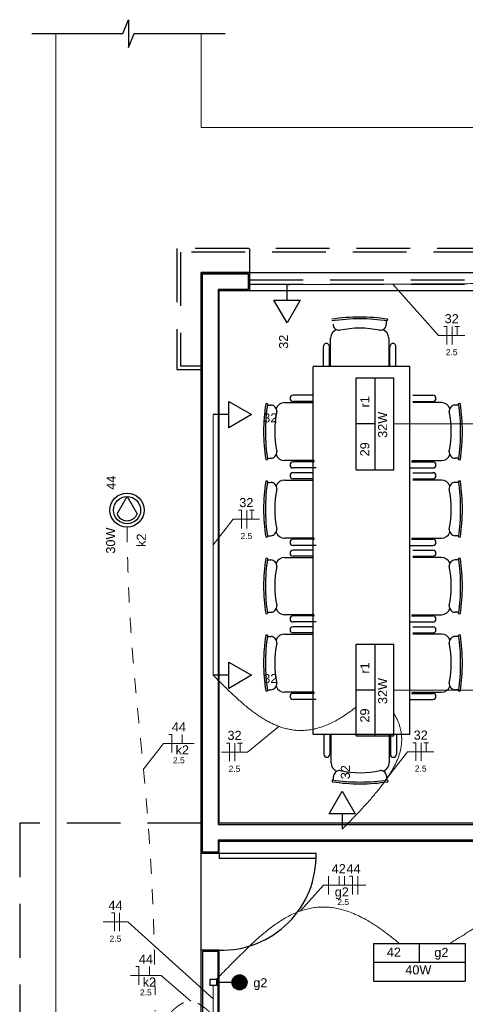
# Model space of a CAD drawing. Header units: feet. Extents: x -18 to 1038, y -110 to 48.
# Tile 181 of 199: x 769.9 to 773.58, y -0.63 to 7.51. Entities that reach past the tile are written whole.
import ezdxf

# ---------------------------------------------------------------- set-up
doc = ezdxf.new("R2010")
doc.units = ezdxf.units.FT
doc.header["$MEASUREMENT"] = 0
doc.linetypes.add('HIDDEN', pattern=[0.9525, 0.635, -0.3175])
doc.linetypes.add('JIS_02_1.2', pattern=[0.25, 0.125, -0.125])
for name, color, linetype, lineweight in [('0.1', 1, 'Continuous', 9), ('EL-Condutos', 4, 'Continuous', 5), ('EL-Fios (Fase 1)', 7, 'Continuous', 5), ('EL-Fios (Fase 2)', 7, 'Continuous', 5), ('EL-Fios (Fase 3)', 7, 'Continuous', 5), ('EL-Fios (Neutro)', 7, 'Continuous', 5), ('EL-Fios (Retorno)', 7, 'Continuous', 5), ('EL-Fios (Terra)', 7, 'Continuous', 5), ('EL-Textos fios', 7, 'Continuous', 5), ('Textos', 7, 'Continuous', 5)]:
    doc.layers.add(name, color=color, linetype=linetype, lineweight=lineweight)
for name, color, linetype in [('1', 1, 'Continuous'), ('ar-mob', 251, 'Continuous'), ('Arq-parede-alta', 5, 'Continuous'), ('ESQUADRIAS CORTE', 3, 'Continuous'), ('JANELA', 3, 'Continuous'), ('P-SIMBOL', 5, 'Continuous'), ('parede', 5, 'Continuous'), ('porta', 3, 'Continuous'), ('PROJEÇÃO', 6, 'HIDDEN')]:
    doc.layers.add(name, color=color, linetype=linetype)
doc.styles.add('Arial', font='arial.ttf')

msp = doc.modelspace()

# ---------------------------------------------------------------- hatches: boundary and pattern name
at = {"layer": 'P-SIMBOL', "linetype": 'Continuous'}
for points in [[(771.7141, -0.3837), (771.7141, -0.4462), (771.6516, -0.4462), (771.6521, -0.4365), (771.6576, -0.4195), (771.6636, -0.409), (771.6706, -0.401), (771.6811, -0.393), (771.6941, -0.3869), (771.7071, -0.384), (771.7141, -0.3842)], [(771.7141, -0.3837), (771.7141, -0.4462), (771.7766, -0.4462), (771.7761, -0.4365), (771.7706, -0.4195), (771.7647, -0.409), (771.7576, -0.401), (771.7471, -0.393), (771.7341, -0.3869), (771.7211, -0.384), (771.7141, -0.3842)], [(771.7141, -0.5087), (771.7141, -0.4462), (771.6516, -0.4462), (771.6521, -0.4558), (771.6576, -0.4728), (771.6636, -0.4833), (771.6706, -0.4913), (771.6811, -0.4993), (771.6941, -0.5054), (771.7071, -0.5083), (771.7141, -0.5081)], [(771.7141, -0.5087), (771.7141, -0.4462), (771.7766, -0.4462), (771.7761, -0.4558), (771.7706, -0.4728), (771.7647, -0.4833), (771.7576, -0.4913), (771.7471, -0.4993), (771.7341, -0.5054), (771.7211, -0.5083), (771.7141, -0.5081)]]:
    msp.add_hatch(color=256, dxfattribs=at).paths.add_polyline_path(points)

# ---------------------------------------------------------------- linework, layer by layer
at = {"layer": '0.1', "color": 251}
for p, q in [((771.3966, 7.3949), (771.3966, 6.6198)), ((771.3966, -0.1802), (771.3966, 0.6198))]:
    msp.add_line(p, q, dxfattribs=at)
for points in [[(770.1966, -6.5803), (770.1966, 7.3948)], [(771.3966, 6.6198), (785.3966, 6.6198)]]:
    msp.add_lwpolyline(points, dxfattribs=at)
at = {"layer": '1', "color": 251}
msp.add_lwpolyline([(769.9966, 7.3948), (770.749, 7.3949), (770.7966, 7.51), (770.7966, 7.3949), (770.7966, 7.2797), (770.8442, 7.3949), (771.5966, 7.3949)], dxfattribs=at)
msp.add_arc((771.5666, 0.5998), 0.7803, 268.5312, 1.4688, dxfattribs=at)
at = {"layer": 'ar-mob', "color": 251}
for p, q in [((772.9273, 5.0215), (772.9273, 4.9925)), ((772.4073, 4.6426), (772.4073, 4.8083)), ((772.4573, 4.6426), (772.4573, 4.8083)), ((772.4673, 4.6426), (772.4673, 4.8783)), ((772.9473, 4.8783), (772.9473, 4.6426)), ((772.9573, 4.6426), (772.9573, 4.8083)), ((773.0073, 4.6426), (773.0073, 4.8083)), ((772.3227, 1.6045), (772.3227, 4.6426)), ((773.1227, 4.6426), (772.3227, 4.6426)), ((773.1227, 1.6045), (773.1227, 4.6426)), ((772.3227, 4.4055), (772.1569, 4.4055)), ((773.1469, 4.4055), (773.3127, 4.4055)), ((771.9438, 4.3255), (771.9727, 4.3255)), ((772.0869, 4.3455), (772.3227, 4.3455)), ((772.3227, 4.3555), (772.1569, 4.3555)), ((773.1469, 4.3555), (773.3127, 4.3555)), ((773.3827, 4.3455), (773.1469, 4.3455)), ((773.5258, 4.3255), (773.4969, 4.3255)), ((771.9438, 3.8855), (771.9727, 3.8855)), ((772.3314, 3.8655), (772.0869, 3.8655)), ((772.3333, 3.8555), (772.1569, 3.8555)), ((773.1363, 3.8555), (773.3127, 3.8555)), ((773.1382, 3.8655), (773.3827, 3.8655)), ((773.5258, 3.8855), (773.4969, 3.8855)), ((772.3469, 3.8055), (772.1569, 3.8055)), ((772.3227, 3.7655), (772.1569, 3.7655)), ((773.1227, 3.8055), (773.3127, 3.8055)), ((773.1469, 3.7655), (773.3127, 3.7655)), ((771.9438, 3.6855), (771.9727, 3.6855)), ((772.0869, 3.7055), (772.3227, 3.7055)), ((772.3227, 3.7155), (772.1569, 3.7155)), ((773.1469, 3.7155), (773.3127, 3.7155)), ((773.3827, 3.7055), (773.1469, 3.7055)), ((773.5258, 3.6855), (773.4969, 3.6855)), ((771.9438, 3.2455), (771.9727, 3.2455)), ((772.3314, 3.2255), (772.0869, 3.2255)), ((772.3333, 3.2155), (772.1569, 3.2155)), ((773.1363, 3.2155), (773.3127, 3.2155)), ((773.1382, 3.2255), (773.3827, 3.2255)), ((773.5258, 3.2455), (773.4969, 3.2455)), ((772.3469, 3.1655), (772.1569, 3.1655)), ((772.3227, 3.1256), (772.1569, 3.1256)), ((773.1227, 3.1655), (773.3127, 3.1655)), ((773.1469, 3.1256), (773.3127, 3.1256)), ((771.9438, 3.0456), (771.9727, 3.0456)), ((772.0869, 3.0656), (772.3227, 3.0656)), ((772.3227, 3.0756), (772.1569, 3.0756)), ((773.1469, 3.0756), (773.3127, 3.0756)), ((773.3827, 3.0656), (773.1469, 3.0656)), ((773.5258, 3.0456), (773.4969, 3.0456)), ((771.9438, 2.6123), (771.9727, 2.6123)), ((773.5258, 2.6123), (773.4969, 2.6123)), ((772.3314, 2.5923), (772.0869, 2.5923)), ((772.3333, 2.5823), (772.1569, 2.5823)), ((772.3469, 2.5323), (772.1569, 2.5323)), ((773.1227, 2.5323), (773.3127, 2.5323)), ((773.1363, 2.5823), (773.3127, 2.5823)), ((773.1382, 2.5923), (773.3827, 2.5923)), ((772.3227, 2.4924), (772.1569, 2.4924)), ((772.3227, 2.4424), (772.1569, 2.4424)), ((773.1469, 2.4924), (773.3127, 2.4924)), ((773.1469, 2.4424), (773.3127, 2.4424)), ((771.9438, 2.4124), (771.9727, 2.4124)), ((772.0869, 2.4324), (772.3227, 2.4324)), ((773.3827, 2.4324), (773.1469, 2.4324)), ((773.5258, 2.4124), (773.4969, 2.4124)), ((771.9438, 1.9724), (771.9727, 1.9724)), ((773.5258, 1.9724), (773.4969, 1.9724)), ((772.3314, 1.9524), (772.0869, 1.9524)), ((772.3333, 1.9424), (772.1569, 1.9424)), ((772.3469, 1.8924), (772.1569, 1.8924)), ((773.1227, 1.8924), (773.3127, 1.8924)), ((773.1363, 1.9424), (773.3127, 1.9424)), ((773.1382, 1.9524), (773.3827, 1.9524)), ((772.3227, 1.6045), (773.1227, 1.6045)), ((772.4107, 1.6045), (772.4107, 1.4388)), ((772.4607, 1.6045), (772.4607, 1.4388)), ((772.4707, 1.3688), (772.4707, 1.6045)), ((772.9507, 1.6045), (772.9507, 1.3688)), ((772.9607, 1.6045), (772.9607, 1.4388)), ((773.0107, 1.6045), (773.0107, 1.4388)), ((772.4907, 1.2256), (772.4907, 1.2545)), ((772.9307, 1.2256), (772.9307, 1.2545))]:
    msp.add_line(p, q, dxfattribs=at)
at = {"layer": 'ar-mob'}
for centre, radius, start, end in [((772.7073, 3.5401), 1.5124, 81.25271, 98.74729), ((772.7073, 3.5251), 1.5124, 81.25271, 98.74729), ((772.5376, 4.9934), 0.0503, 181.01676, 275.36905), ((772.8769, 4.9934), 0.0503, 264.66866, 358.99107), ((772.9193, 5.0275), 0.0194, 337.31822, 22.68178), ((772.5423, 4.8783), 0.075, 111.05196, 180), ((772.7072, 4.1495), 0.8108, 78.25145, 101.73489), ((772.8723, 4.8783), 0.075, 0, 68.92478), ((772.4323, 4.8083), 0.025, 0, 180.00002), ((772.9823, 4.8083), 0.025, 0, 180.00002), ((772.1569, 4.3805), 0.025, 90, 270), ((773.3127, 4.3805), 0.025, 270, 89.99996), ((773.4251, 4.1055), 1.5124, 171.25271, 188.74729), ((773.4401, 4.1055), 1.5124, 171.25271, 188.74729), ((771.9378, 4.3175), 0.0194, 67.31822, 112.68178), ((771.9718, 4.2751), 0.0503, 354.66866, 88.99107), ((772.0869, 4.2705), 0.075, 90, 158.92478), ((773.3827, 4.2705), 0.075, 21.07522, 90), ((773.4978, 4.2751), 0.0503, 91.00893, 185.33134), ((773.5318, 4.3175), 0.0194, 67.31822, 112.68178), ((772.0295, 4.1055), 1.5124, 351.25271, 8.74729), ((772.0445, 4.1055), 1.5124, 351.25271, 8.74729), ((772.8157, 4.1054), 0.8108, 168.25145, 191.73489), ((772.6538, 4.1054), 0.8108, 348.26511, 11.74855), ((771.9718, 3.9358), 0.0503, 271.01676, 5.36905), ((772.0869, 3.9405), 0.075, 201.05196, 270), ((773.3827, 3.9405), 0.075, 270, 338.94804), ((773.4978, 3.9358), 0.0503, 174.63095, 268.98324), ((771.9378, 3.8923), 0.0184, 245.98113, 294.01887), ((772.1569, 3.8305), 0.025, 90, 270), ((773.3127, 3.8305), 0.025, 270, 89.99996), ((773.5318, 3.8923), 0.0184, 245.98113, 294.01887), ((772.1569, 3.7405), 0.025, 90, 270), ((773.3127, 3.7405), 0.025, 270, 89.99996), ((773.4251, 3.4655), 1.5124, 171.25271, 188.74729), ((773.4401, 3.4655), 1.5124, 171.25271, 188.74729), ((771.9378, 3.6776), 0.0194, 67.31822, 112.68178), ((771.9718, 3.6352), 0.0503, 354.66866, 88.99107), ((772.0869, 3.6305), 0.075, 90, 158.92478), ((773.3827, 3.6305), 0.075, 21.07522, 90), ((773.4978, 3.6352), 0.0503, 91.00893, 185.33134), ((773.5318, 3.6776), 0.0194, 67.31822, 112.68178), ((772.0295, 3.4655), 1.5124, 351.25271, 8.74729), ((772.0445, 3.4655), 1.5124, 351.25271, 8.74729), ((772.8157, 3.4654), 0.8108, 168.25145, 191.73489), ((772.6538, 3.4654), 0.8108, 348.26511, 11.74855), ((771.9718, 3.2958), 0.0503, 271.01676, 5.36905), ((772.0869, 3.3005), 0.075, 201.05196, 270), ((773.3827, 3.3005), 0.075, 270, 338.94804), ((773.4978, 3.2958), 0.0503, 174.63095, 268.98324), ((771.9378, 3.2524), 0.0184, 245.98113, 294.01887), ((772.1569, 3.1905), 0.025, 90, 270), ((773.3127, 3.1905), 0.025, 270, 89.99996), ((773.5318, 3.2524), 0.0184, 245.98113, 294.01887), ((772.1569, 3.1006), 0.025, 90, 270), ((773.3127, 3.1006), 0.025, 270, 89.99996), ((773.3817, 2.829), 1.469, 171.12424, 188.87576), ((773.3967, 2.829), 1.469, 171.12424, 188.87576), ((771.9378, 3.0377), 0.0194, 67.31822, 112.68178), ((771.9718, 2.9953), 0.0503, 354.66866, 88.99107), ((772.0869, 2.9906), 0.075, 90, 158.92478), ((773.3827, 2.9906), 0.075, 21.07522, 90), ((773.4978, 2.9953), 0.0503, 91.00893, 185.33134), ((773.5318, 3.0377), 0.0194, 67.31822, 112.68178), ((772.0729, 2.829), 1.469, 351.12424, 8.87576), ((772.0879, 2.829), 1.469, 351.12424, 8.87576), ((772.7836, 2.8289), 0.7786, 168.0103, 191.97575), ((772.686, 2.8289), 0.7786, 348.02425, 11.9897), ((771.9718, 2.6626), 0.0503, 271.01676, 5.36905), ((772.0869, 2.6673), 0.075, 201.05196, 270), ((773.3827, 2.6673), 0.075, 270, 338.94804), ((773.4978, 2.6626), 0.0503, 174.63095, 268.98324), ((771.9378, 2.6191), 0.0184, 245.98113, 294.01887), ((772.1569, 2.5573), 0.025, 90, 270), ((773.3127, 2.5573), 0.025, 270, 89.99996), ((773.5318, 2.6191), 0.0184, 245.98113, 294.01887), ((772.1569, 2.4674), 0.025, 90, 270), ((773.3127, 2.4674), 0.025, 270, 89.99996), ((773.4251, 2.1924), 1.5124, 171.25271, 188.74729), ((773.4401, 2.1924), 1.5124, 171.25271, 188.74729), ((771.9378, 2.4044), 0.0194, 67.31822, 112.68178), ((771.9718, 2.3621), 0.0503, 354.66866, 88.99107), ((772.0869, 2.3574), 0.075, 90, 158.92478), ((773.3827, 2.3574), 0.075, 21.07522, 90), ((773.4978, 2.3621), 0.0503, 91.00893, 185.33134), ((773.5318, 2.4044), 0.0194, 67.31822, 112.68178), ((772.0295, 2.1924), 1.5124, 351.25271, 8.74729), ((772.0445, 2.1924), 1.5124, 351.25271, 8.74729), ((772.8157, 2.1923), 0.8108, 168.25145, 191.73489), ((772.6538, 2.1923), 0.8108, 348.26511, 11.74855), ((771.9378, 1.9792), 0.0184, 245.98113, 294.01887), ((771.9718, 2.0227), 0.0503, 271.01676, 5.36905), ((772.0869, 2.0274), 0.075, 201.05196, 270), ((773.3827, 2.0274), 0.075, 270, 338.94804), ((773.4978, 2.0227), 0.0503, 174.63095, 268.98324), ((773.5318, 1.9792), 0.0184, 245.98113, 294.01887), ((772.1569, 1.9174), 0.025, 90, 270), ((773.3127, 1.9174), 0.025, 270, 89.99996), ((772.4357, 1.4388), 0.025, 180, 359.99998), ((772.9857, 1.4388), 0.025, 180, 359.99998), ((772.5457, 1.3688), 0.075, 180, 248.92478), ((772.541, 1.2536), 0.0503, 84.66866, 178.99107), ((772.7108, 2.0976), 0.8108, 258.25145, 281.73489), ((772.8804, 1.2536), 0.0503, 1.01676, 95.36905), ((772.8757, 1.3688), 0.075, 291.05196, 0), ((772.4987, 1.2196), 0.0194, 157.31822, 202.68178), ((772.7107, 2.7219), 1.5124, 261.25271, 278.74729), ((772.9239, 1.2196), 0.0184, 335.98113, 24.01887), ((772.7107, 2.7069), 1.5124, 261.25271, 278.74729)]:
    msp.add_arc(centre, radius, start, end, dxfattribs=at)
at = {"layer": 'Arq-parede-alta', "ltscale": 0.03}
for p, q in [((771.7966, 5.4199), (771.7966, 5.2698)), ((771.7966, 5.2698), (771.5466, 5.2698))]:
    msp.add_line(p, q, dxfattribs=at)
at = {"layer": 'Arq-parede-alta', "color": 251, "ltscale": 0.03}
msp.add_lwpolyline([(771.7966, 5.4198), (771.3966, 5.4198)], dxfattribs=at)
at = {"layer": 'Defpoints', "color": 251}
msp.add_lwpolyline([(771.3966, 5.4198), (784.9266, 5.4198), (784.9266, -5.9803), (778.9966, -5.9803), (778.9966, -8.9803), (802.9266, -8.9803), (802.9264, -20.3804), (771.3966, -20.3804), (771.3966, -8.9803), (776.6966, -8.9803), (776.6966, -5.9803), (771.3966, -5.9803)], close=True, dxfattribs=at)
at = {"layer": 'EL-Condutos', "linetype": 'Continuous'}
for points in [[(772.1069, 5.3198), (772.1915, 5.3203), (772.2707, 5.3207), (772.3449, 5.3212), (772.4144, 5.3216), (772.4796, 5.3219), (772.5409, 5.3223), (772.5987, 5.3226), (772.6534, 5.3229), (772.7054, 5.3232), (772.755, 5.3235), (772.8027, 5.3238), (772.8489, 5.324), (772.8939, 5.3243), (772.9381, 5.3245), (772.9819, 5.3248), (773.0257, 5.325), (773.0699, 5.3253), (773.1149, 5.3255), (773.161, 5.3258), (773.2087, 5.3261), (773.2584, 5.3263), (773.3104, 5.3266), (773.3651, 5.327), (773.4229, 5.3273), (773.4842, 5.3276), (773.5494, 5.328), (773.6189, 5.3284), (773.693, 5.3288), (773.7722, 5.3293), (773.8569, 5.3297)], [(771.4966, 4.2459), (771.4966, 4.1417), (771.4966, 4.0442), (771.4966, 3.953), (771.4966, 3.8674), (771.4966, 3.7872), (771.4966, 3.7117), (771.4966, 3.6405), (771.4966, 3.5732), (771.4966, 3.5092), (771.4966, 3.4481), (771.4966, 3.3893), (771.4966, 3.3325), (771.4966, 3.2772), (771.4966, 3.2227), (771.4966, 3.1688), (771.4966, 3.1149), (771.4966, 3.0605), (771.4966, 3.0051), (771.4966, 2.9483), (771.4966, 2.8896), (771.4966, 2.8284), (771.4966, 2.7644), (771.4966, 2.6971), (771.4966, 2.6259), (771.4966, 2.5505), (771.4966, 2.4702), (771.4966, 2.3847), (771.4966, 2.2934), (771.4966, 2.1959), (771.4966, 2.0917)], [(772.9905, 4.1698), (773.0956, 4.1698), (773.1946, 4.1698), (773.2879, 4.1698), (773.3759, 4.1698), (773.459, 4.1698), (773.5378, 4.1698), (773.6126, 4.1698), (773.6839, 4.1698), (773.7522, 4.1698), (773.8178, 4.1698), (773.8812, 4.1698), (773.9428, 4.1698), (774.0032, 4.1698), (774.0626, 4.1698), (774.1216, 4.1698), (774.1806, 4.1698), (774.2401, 4.1698), (774.3004, 4.1698), (774.3621, 4.1698), (774.4255, 4.1698), (774.4911, 4.1698), (774.5593, 4.1698), (774.6306, 4.1698), (774.7054, 4.1698), (774.7842, 4.1698), (774.8674, 4.1698), (774.9554, 4.1698), (775.0486, 4.1698), (775.1476, 4.1698), (775.2527, 4.1698)], [(772.6794, 1.8302), (772.6293, 1.7919), (772.5804, 1.7582), (772.5328, 1.7289), (772.4863, 1.7039), (772.441, 1.683), (772.3966, 1.6661), (772.3533, 1.6531), (772.3109, 1.6438), (772.2694, 1.638), (772.2287, 1.6357), (772.1888, 1.6367), (772.1496, 1.6408), (772.111, 1.648), (772.073, 1.658), (772.0355, 1.6707), (771.9985, 1.686), (771.9619, 1.7037), (771.9256, 1.7237), (771.8896, 1.7459), (771.8539, 1.7701), (771.8184, 1.7962), (771.7829, 1.824), (771.7475, 1.8534), (771.7122, 1.8842), (771.6767, 1.9163), (771.6412, 1.9497), (771.6054, 1.984), (771.5695, 2.0192), (771.5332, 2.0551), (771.4966, 2.0917)], [(772.9905, 1.9698), (773.0956, 1.9698), (773.1946, 1.9698), (773.2879, 1.9698), (773.3759, 1.9698), (773.459, 1.9698), (773.5378, 1.9698), (773.6126, 1.9698), (773.6839, 1.9698), (773.7522, 1.9698), (773.8178, 1.9698), (773.8812, 1.9698), (773.9428, 1.9698), (774.0032, 1.9698), (774.0626, 1.9698), (774.1216, 1.9698), (774.1806, 1.9698), (774.2401, 1.9698), (774.3004, 1.9698), (774.3621, 1.9698), (774.4255, 1.9698), (774.4911, 1.9698), (774.5593, 1.9698), (774.6306, 1.9698), (774.7054, 1.9698), (774.7842, 1.9698), (774.8674, 1.9698), (774.9554, 1.9698), (775.0486, 1.9698), (775.1476, 1.9698), (775.2527, 1.9698)], [(772.9902, 1.7768), (773.0057, 1.7488), (773.0191, 1.7211), (773.0303, 1.6936), (773.0393, 1.6661), (773.0463, 1.6387), (773.0512, 1.6114), (773.054, 1.5839), (773.0546, 1.5564), (773.0533, 1.5287), (773.0498, 1.5008), (773.0443, 1.4727), (773.0368, 1.4442), (773.0272, 1.4154), (773.0156, 1.3862), (773.002, 1.3565), (772.9863, 1.3263), (772.9687, 1.2955), (772.9491, 1.2641), (772.9275, 1.232), (772.904, 1.1992), (772.8785, 1.1657), (772.8511, 1.1312), (772.8217, 1.0959), (772.7904, 1.0597), (772.7571, 1.0225), (772.722, 0.9842), (772.685, 0.9449), (772.6461, 0.9044), (772.6053, 0.8627), (772.5626, 0.8197)], [(773.9214, 0.57), (773.9078, 0.5228), (773.896, 0.4792), (773.8858, 0.4391), (773.8771, 0.4023), (773.8696, 0.3685), (773.8631, 0.3375), (773.8574, 0.3092), (773.8523, 0.2833), (773.8475, 0.2595), (773.8429, 0.2377), (773.8382, 0.2176), (773.8332, 0.1991), (773.8277, 0.1818), (773.8215, 0.1656), (773.8144, 0.1503), (773.8061, 0.1356), (773.7965, 0.1214), (773.7854, 0.1073), (773.7724, 0.0932), (773.7575, 0.079), (773.7403, 0.0642), (773.7208, 0.0488), (773.6986, 0.0325), (773.6736, 0.0151), (773.6455, -0.0037), (773.6141, -0.0239), (773.5793, -0.046), (773.5408, -0.07), (773.4983, -0.0962), (773.4517, -0.1249)], [(771.5228, -0.4199), (771.5715, -0.3707), (771.6191, -0.3224), (771.6659, -0.2751), (771.7119, -0.2291), (771.7572, -0.1845), (771.802, -0.1415), (771.8464, -0.1004), (771.8905, -0.0613), (771.9345, -0.0245), (771.9784, 0.0099), (772.0224, 0.0416), (772.0665, 0.0705), (772.111, 0.0963), (772.156, 0.1189), (772.2015, 0.1381), (772.2476, 0.1536), (772.2946, 0.1652), (772.3425, 0.1728), (772.3914, 0.1762), (772.4416, 0.1751), (772.493, 0.1693), (772.5458, 0.1588), (772.6001, 0.1431), (772.6561, 0.1222), (772.7138, 0.0959), (772.7735, 0.0639), (772.8352, 0.026), (772.899, -0.0179), (772.965, -0.068), (773.0335, -0.1246)], [(771.4966, -0.4727), (771.4966, -0.4827), (771.4966, -0.4922), (771.4966, -0.5011), (771.4966, -0.5096), (771.4966, -0.5177), (771.4966, -0.5254), (771.4966, -0.5327), (771.4966, -0.5397), (771.4966, -0.5465), (771.4966, -0.553), (771.4966, -0.5593), (771.4966, -0.5654), (771.4966, -0.5715), (771.4966, -0.5774), (771.4966, -0.5834), (771.4966, -0.5893), (771.4966, -0.5952), (771.4966, -0.6013), (771.4966, -0.6074), (771.4966, -0.6137), (771.4966, -0.6202), (771.4966, -0.627), (771.4966, -0.634), (771.4966, -0.6413), (771.4966, -0.649), (771.4966, -0.6571), (771.4966, -0.6656), (771.4966, -0.6745), (771.4966, -0.684), (771.4966, -0.694)]]:
    msp.add_spline(points, degree=3, dxfattribs=at)
at = {"layer": 'EL-Condutos', "linetype": 'JIS_02_1.2'}
for points in [[(770.7847, 3.3167), (770.7866, 3.1695), (770.7897, 3.0284), (770.7939, 2.893), (770.7993, 2.7626), (770.8055, 2.6367), (770.8127, 2.5147), (770.8206, 2.3961), (770.8293, 2.2803), (770.8386, 2.1667), (770.8483, 2.0549), (770.8585, 1.9442), (770.8691, 1.834), (770.8799, 1.7239), (770.8909, 1.6133), (770.902, 1.5015), (770.913, 1.3881), (770.9239, 1.2725), (770.9347, 1.1541), (770.9452, 1.0324), (770.9553, 0.9068), (770.965, 0.7768), (770.9741, 0.6418), (770.9826, 0.5012), (770.9903, 0.3545), (770.9973, 0.2011), (771.0033, 0.0405), (771.0084, -0.1279), (771.0124, -0.3047), (771.0152, -0.4903), (771.0168, -0.6855)], [(771.1497, -0.6891), (771.161, -0.6787), (771.1721, -0.6688), (771.1828, -0.6597), (771.1934, -0.6511), (771.2036, -0.6432), (771.2138, -0.636), (771.2237, -0.6294), (771.2335, -0.6236), (771.2432, -0.6184), (771.2528, -0.6139), (771.2624, -0.6102), (771.272, -0.6072), (771.2815, -0.605), (771.2911, -0.6035), (771.3007, -0.6028), (771.3104, -0.6029), (771.3202, -0.6038), (771.3302, -0.6056), (771.3403, -0.6081), (771.3506, -0.6115), (771.3611, -0.6158), (771.3718, -0.6209), (771.3829, -0.6269), (771.3942, -0.6338), (771.4059, -0.6416), (771.4179, -0.6503), (771.4303, -0.66), (771.4431, -0.6706), (771.4563, -0.6822), (771.47, -0.6947)]]:
    msp.add_spline(points, degree=3, dxfattribs=at)
at = {"layer": 'EL-Fios (Fase 1)'}
for p, q in [((773.4704, 4.8255), (773.4704, 4.9755)), ((771.773, 3.3059), (771.773, 3.4559)), ((771.6753, 1.382), (771.6753, 1.532)), ((773.2142, 1.3841), (773.2142, 1.5341))]:
    msp.add_line(p, q, dxfattribs=at)
at = {"layer": 'EL-Fios (Fase 2)'}
msp.add_line((772.4505, 0.2808), (772.4505, 0.4308), dxfattribs=at)
at = {"layer": 'EL-Fios (Fase 3)'}
for p, q in [((772.6907, 0.2808), (772.6907, 0.4308)), ((770.7223, -0.022), (770.7223, 0.128))]:
    msp.add_line(p, q, dxfattribs=at)
at = {"layer": 'EL-Fios (Neutro)'}
for p, q in [((773.4026, 4.9755), (773.4276, 4.9755)), ((773.4276, 4.8255), (773.4276, 4.9755)), ((771.7052, 3.4559), (771.7302, 3.4559)), ((771.7302, 3.3059), (771.7302, 3.4559)), ((771.1285, 1.6025), (771.1535, 1.6025)), ((771.1535, 1.4525), (771.1535, 1.6025)), ((771.6074, 1.532), (771.6324, 1.532)), ((771.6324, 1.382), (771.6324, 1.532)), ((773.1463, 1.5341), (773.1713, 1.5341)), ((773.1713, 1.3841), (773.1713, 1.5341)), ((772.6228, 0.4308), (772.6478, 0.4308)), ((772.6478, 0.2808), (772.6478, 0.4308)), ((770.6544, 0.128), (770.6794, 0.128)), ((770.6794, -0.022), (770.6794, 0.128)), ((770.8559, -0.3158), (770.8809, -0.3158)), ((770.8809, -0.4658), (770.8809, -0.3158))]:
    msp.add_line(p, q, dxfattribs=at)
at = {"layer": 'EL-Fios (Retorno)'}
for p, q in [((771.241, 1.5275), (771.241, 1.6025)), ((772.538, 0.3558), (772.538, 0.4308)), ((772.5809, 0.3558), (772.5809, 0.4308)), ((770.9684, -0.3908), (770.9684, -0.3158))]:
    msp.add_line(p, q, dxfattribs=at)
at = {"layer": 'EL-Fios (Terra)'}
for points in [[(773.5133, 4.9005), (773.5133, 4.9755), (773.4933, 4.9755), (773.5333, 4.9755)], [(771.8159, 3.3809), (771.8159, 3.4559), (771.7959, 3.4559), (771.8359, 3.4559)], [(771.7182, 1.457), (771.7182, 1.532), (771.6982, 1.532), (771.7382, 1.532)], [(773.2571, 1.4591), (773.2571, 1.5341), (773.2371, 1.5341), (773.2771, 1.5341)]]:
    msp.add_lwpolyline(points, dxfattribs=at)
at = {"layer": 'EL-Textos fios'}
for p, q in [((772.9819, 5.3248), (773.3597, 4.9005)), ((773.3597, 4.9005), (773.5762, 4.9005)), ((771.4966, 3.1688), (771.6623, 3.3809)), ((771.6623, 3.3809), (771.8787, 3.3809)), ((772.0396, 1.6691), (771.781, 1.457)), ((770.9199, 1.3154), (771.0856, 1.5275)), ((771.0856, 1.5275), (771.3392, 1.5275)), ((771.5646, 1.457), (771.781, 1.457)), ((772.9378, 1.247), (773.1035, 1.4591)), ((773.1035, 1.4591), (773.3199, 1.4591)), ((772.2169, 0.1437), (772.4077, 0.3558)), ((772.4077, 0.3558), (772.7579, 0.3558)), ((770.5873, 0.053), (770.7895, 0.053)), ((771.4966, -0.5834), (770.7895, 0.053)), ((770.813, -0.3908), (771.0666, -0.3908)), ((771.3106, -0.6029), (771.0666, -0.3908))]:
    msp.add_line(p, q, dxfattribs=at)
at = {"layer": 'ESQUADRIAS CORTE', "color": 251}
for p, q in [((771.7966, 5.4198), (773.7966, 5.4197)), ((773.7966, 5.2698), (771.7966, 5.2698))]:
    msp.add_line(p, q, dxfattribs=at)
at = {"layer": 'JANELA', "color": 251}
msp.add_lwpolyline([(771.5366, 0.8597), (775.7866, 0.8597), (775.7866, 0.7297), (771.5366, 0.7297), (771.5366, 0.6298), (771.4066, 0.6298), (771.4066, 5.4098), (771.7866, 5.4098), (771.7866, 5.2798), (771.5366, 5.2798)], close=True, dxfattribs=at)
msp.add_lwpolyline([(771.4066, -1.4203), (771.9826, -1.4203), (771.9826, -1.2903), (771.5366, -1.2903), (771.5366, -0.1902), (771.4066, -0.1902), (771.4066, -1.4203)], dxfattribs=at)
at = {"layer": 'P-SIMBOL'}
for p, q in [((772.1069, 5.1918), (772.1069, 5.3198)), ((772.1069, 5.0043), (771.9986, 5.1918)), ((771.9986, 5.1918), (772.2151, 5.1918)), ((772.2151, 5.1918), (772.1069, 5.0043)), ((772.6784, 4.5491), (772.9898, 4.5491)), ((772.6784, 3.7906), (772.6784, 4.5491)), ((772.8341, 3.7906), (772.8341, 4.5491)), ((772.9898, 3.7906), (772.9898, 4.5491)), ((771.6246, 4.3542), (771.8121, 4.2459)), ((771.6246, 4.1377), (771.6246, 4.3542)), ((771.6246, 4.2459), (771.4966, 4.2459)), ((771.8121, 4.2459), (771.6246, 4.1377)), ((772.8341, 4.1698), (772.6784, 4.1698)), ((772.6784, 3.7906), (772.9898, 3.7906)), ((770.7016, 3.4263), (770.7841, 3.5693)), ((770.7841, 3.5693), (770.8671, 3.4263)), ((772.6784, 2.349), (772.9898, 2.349)), ((772.6784, 1.5905), (772.6784, 2.349)), ((772.8341, 1.5905), (772.8341, 2.349)), ((772.9898, 1.5905), (772.9898, 2.349)), ((771.6246, 2.1999), (771.8121, 2.0917)), ((771.6246, 1.9834), (771.6246, 2.1999)), ((771.6246, 2.0917), (771.4966, 2.0917)), ((771.8121, 2.0917), (771.6246, 1.9834)), ((772.8341, 1.9698), (772.6784, 1.9698)), ((772.6784, 1.5905), (772.9898, 1.5905)), ((772.4544, 0.9477), (772.5626, 1.1352)), ((772.5626, 1.1352), (772.6709, 0.9477)), ((772.6709, 0.9477), (772.4544, 0.9477)), ((772.5626, 0.9477), (772.5626, 0.8197)), ((772.8211, -0.1246), (772.8211, -0.4359)), ((772.8211, -0.1246), (773.5796, -0.1246)), ((773.2004, -0.2803), (773.2004, -0.1246)), ((773.5796, -0.1246), (773.5796, -0.4359)), ((772.8211, -0.2803), (773.5796, -0.2803)), ((771.7141, -0.3837), (771.7141, -0.5087)), ((771.4701, -0.4727), (771.4701, -0.4197)), ((771.4701, -0.4197), (771.5231, -0.4197)), ((771.5231, -0.4727), (771.4701, -0.4727)), ((771.5231, -0.4197), (771.5231, -0.4727)), ((771.6516, -0.4462), (771.5231, -0.4462)), ((772.8211, -0.4359), (773.5796, -0.4359))]:
    msp.add_line(p, q, dxfattribs=at)
msp.add_lwpolyline([(770.7015, 3.4263), (770.7064, 3.4154), (770.7127, 3.4053), (770.7202, 3.3962), (770.729, 3.3881), (770.7388, 3.3813), (770.7494, 3.3759), (770.7606, 3.3719), (770.7722, 3.3696), (770.7841, 3.3688), (770.796, 3.3696), (770.8076, 3.3719), (770.8188, 3.3759), (770.8294, 3.3813), (770.8392, 3.3881), (770.8479, 3.3962), (770.8555, 3.4053), (770.8618, 3.4154), (770.8667, 3.4263)], dxfattribs=at)
for centre, radius in [((770.7841, 3.4568), 0.1412), ((770.7841, 3.4568), 0.1125), ((771.7141, -0.4462), 0.0625)]:
    msp.add_circle(centre, radius, dxfattribs=at)
at = {"layer": 'parede', "color": 251}
for p, q in [((771.5466, 0.8697), (771.5466, 5.2698)), ((775.7966, 0.8697), (771.5466, 0.8697)), ((771.5466, 0.6198), (771.5466, 0.7197)), ((771.5466, 0.7197), (775.7966, 0.7197)), ((771.5466, 0.6198), (771.3966, 0.6198)), ((771.5466, -0.1802), (771.3966, -0.1802)), ((771.3966, -1.4303), (771.3966, -0.1802))]:
    msp.add_line(p, q, dxfattribs=at)
for points in [[(771.3966, 5.4198), (771.3966, 0.6198)], [(771.5466, -1.2803), (771.5466, -0.1802)]]:
    msp.add_lwpolyline(points, dxfattribs=at)
at = {"layer": 'porta', "color": 251}
msp.add_lwpolyline([(772.3466, 0.6198), (771.5466, 0.6198), (771.5466, 0.5798), (772.3466, 0.5798)], close=True, dxfattribs=at)
at = {"layer": 'PROJEÇÃO', "color": 251, "ltscale": 0.7}
for p, q in [((771.7966, 5.6197), (771.7966, 5.4196)), ((771.7966, 5.3598), (773.7966, 5.3598)), ((771.7966, 5.3248), (773.7966, 5.3248))]:
    msp.add_line(p, q, dxfattribs=at)
for points in [[(784.9266, 4.6199), (785.1266, 4.6199), (785.1266, 5.6199), (771.1966, 5.6199), (771.1966, 4.6199), (771.4022, 4.6199)], [(784.9266, 4.6499), (785.0966, 4.6499), (785.0966, 5.5899), (771.2266, 5.5899), (771.2266, 4.6499), (771.4022, 4.6499)], [(771.3966, 0.8696), (771.3966, 0.8696), (769.8966, 0.8689), (769.8966, -1.4294), (771.3966, -1.4303)]]:
    msp.add_lwpolyline(points, dxfattribs=at)

# ---------------------------------------------------------------- texts
at = {"layer": 'EL-Textos fios', "attachment_point": 8, "line_spacing_factor": 0.6, "style": 'Arial'}
for s, insert, char_height, width in [('32', (773.4679, 5.0003), 0.075, 0.233003), ('2.5', (773.4679, 4.7365), 0.05, 0.194131), ('32', (771.7705, 3.4807), 0.075, 0.233003), ('2.5', (771.7705, 3.2169), 0.05, 0.194131), ('44', (771.2124, 1.6273), 0.075, 0.233003), ('32', (771.6728, 1.5568), 0.075, 0.233003), ('32', (773.2117, 1.5589), 0.075, 0.233003), ('k2', (771.241, 1.4375), 0.075, 0.221341), ('2.5', (771.2124, 1.3635), 0.05, 0.194131), ('2.5', (771.6728, 1.293), 0.05, 0.194131), ('2.5', (773.2117, 1.2951), 0.05, 0.194131), ('42', (772.5341, 0.4556), 0.075, 0.233003), ('44', (772.6568, 0.4556), 0.075, 0.233003), ('g2', (772.5594, 0.2411), 0.075, 0.233003), ('44', (770.6884, 0.1528), 0.075, 0.233003), ('2.5', (772.5706, 0.1918), 0.05, 0.194131), ('2.5', (770.6884, -0.111), 0.05, 0.194131), ('44', (770.9398, -0.2911), 0.075, 0.233003), ('k2', (770.9684, -0.4808), 0.075, 0.221341), ('2.5', (770.9398, -0.5548), 0.05, 0.194131)]:
    msp.add_mtext(s, dxfattribs=dict(at, insert=insert, char_height=char_height, width=width))
at = {"layer": 'Textos', "char_height": 0.075, "attachment_point": 8, "rotation": 90.00021, "line_spacing_factor": 0.6, "style": 'Arial'}
for s, insert, width in [('32', (772.1165, 4.8481), 0.233003), ('r1', (772.7879, 4.3518), 0.186242), ('32W', (772.9354, 4.1617), 0.430793), ('29', (772.7879, 3.9593), 0.233003), ('44', (770.69, 3.6836), 0.233003), ('30W', (770.6868, 3.2048), 0.430793), ('k2', (770.9393, 3.2081), 0.221341), ('r1', (772.7879, 2.1518), 0.186242), ('32W', (772.9354, 1.9616), 0.430793), ('29', (772.7879, 1.7593), 0.233003), ('32', (772.628, 1.2914), 0.233003)]:
    msp.add_mtext(s, dxfattribs=dict(at, insert=insert, width=width))
at = {"layer": 'Textos', "char_height": 0.075, "line_spacing_factor": 0.6, "style": 'Arial'}
for s, insert, width, attachment_point in [('32', (771.9683, 4.1806), 0.233003, 8), ('32', (771.9683, 2.0263), 0.233003, 8), ('42', (772.9899, -0.234), 0.233003, 8), ('g2', (773.3824, -0.2588), 0.233003, 8), ('40W', (773.1922, -0.3815), 0.430793, 8), ('g2', (771.8281, -0.5097), 0.233003, 7)]:
    msp.add_mtext(s, dxfattribs=dict(at, insert=insert, width=width, attachment_point=attachment_point))

doc.saveas('drawing.dxf')
